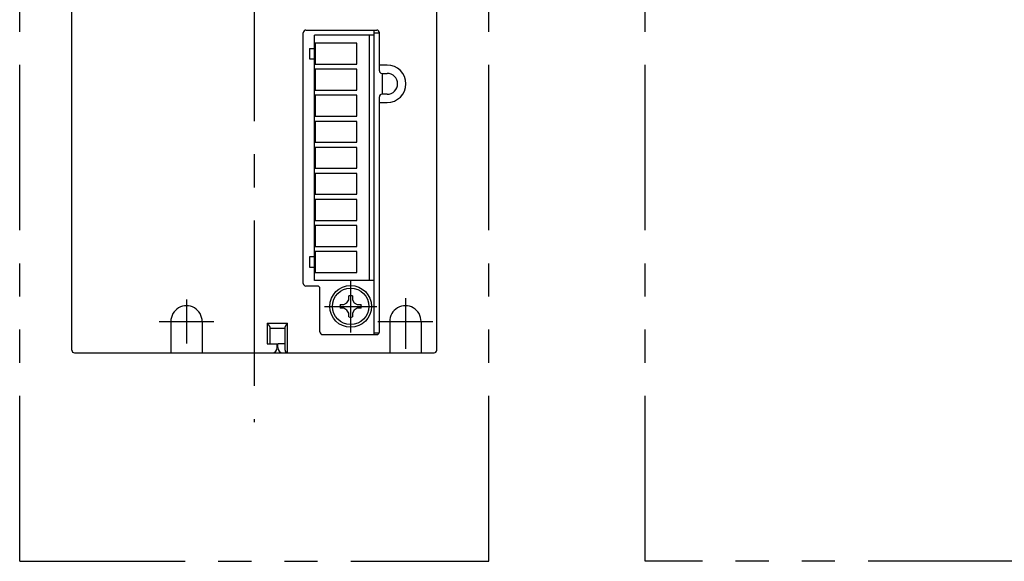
# Model space of a CAD drawing. Extents: x 0 to 466, y 0 to 248.
# Tile 1 of 3: x 0 to 189, y 0 to 104. Entities that reach past the tile are written whole.
import ezdxf

# ---------------------------------------------------------------- set-up
doc = ezdxf.new("R2010")
doc.units = 0
doc.header["$MEASUREMENT"] = 0
doc.linetypes.add('CENTER', pattern=[50.8, 31.75, -6.35, 6.35, -6.35])
doc.linetypes.add('PHANTOM', pattern=[63.5, 31.75, -6.35, 6.35, -6.35, 6.35, -6.35])
for name, color, linetype in [('10', 3, 'CONTINUOUS'), ('12', 7, 'CONTINUOUS'), ('16', 7, 'CENTER'), ('17', 6, 'CENTER'), ('18', 1, 'PHANTOM')]:
    doc.layers.add(name, color=color, linetype=linetype)

msp = doc.modelspace()

# ---------------------------------------------------------------- linework, layer by layer
at = {"layer": '10'}
for p, q in [((10, 40.5), (10, 207.5)), ((80, 40.5), (80, 207.5)), ((54.4, 53.3), (54.4, 101.4)), ((54.9, 101.9), (68.5, 101.9)), ((56.53, 53.9), (56.53, 100.9)), ((68, 100.9), (56.53, 100.9)), ((67.08, 53.9), (67.08, 100.9)), ((68, 43.5), (68, 101.9)), ((68, 101.4), (69, 101.4)), ((69, 94.1), (69, 101.4)), ((55.58, 98.4), (55.58, 96.4)), ((55.58, 98.4), (56.53, 98.4)), ((56.68, 99.4), (56.68, 95.4)), ((64.68, 99.4), (56.68, 99.4)), ((64.68, 95.4), (64.68, 99.4)), ((55.58, 96.4), (56.53, 96.4)), ((56.68, 95.4), (64.68, 95.4)), ((70.5, 95.19), (69, 95.19)), ((56.68, 94.4), (56.68, 90.4)), ((64.68, 94.4), (56.68, 94.4)), ((64.68, 90.4), (64.68, 94.4)), ((69.5, 93.6), (70.5, 93.6)), ((69.6, 89.6), (69.6, 93.6)), ((56.68, 90.4), (64.68, 90.4)), ((56.68, 89.4), (56.68, 85.4)), ((64.68, 89.4), (56.68, 89.4)), ((64.68, 85.4), (64.68, 89.4)), ((69, 44), (69, 89.1)), ((70.5, 89.6), (69.5, 89.6)), ((69, 88.01), (70.5, 88.01)), ((56.68, 85.4), (64.68, 85.4)), ((56.68, 84.4), (56.68, 80.4)), ((64.68, 84.4), (56.68, 84.4)), ((64.68, 80.4), (64.68, 84.4)), ((56.68, 80.4), (64.68, 80.4)), ((56.68, 79.4), (56.68, 75.4)), ((64.68, 79.4), (56.68, 79.4)), ((64.68, 75.4), (64.68, 79.4)), ((56.68, 75.4), (64.68, 75.4)), ((56.68, 74.4), (56.68, 70.4)), ((64.68, 74.4), (56.68, 74.4)), ((64.68, 70.4), (64.68, 74.4)), ((56.68, 70.4), (64.68, 70.4)), ((56.68, 69.4), (56.68, 65.4)), ((64.68, 69.4), (56.68, 69.4)), ((64.68, 65.4), (64.68, 69.4)), ((56.68, 65.4), (64.68, 65.4)), ((56.68, 64.4), (56.68, 60.4)), ((64.68, 64.4), (56.68, 64.4)), ((64.68, 60.4), (64.68, 64.4)), ((56.68, 60.4), (64.68, 60.4)), ((56.68, 59.4), (56.68, 55.4)), ((64.68, 59.4), (56.68, 59.4)), ((64.68, 55.4), (64.68, 59.4)), ((55.58, 58.4), (55.58, 56.4)), ((56.53, 58.4), (55.58, 58.4)), ((55.58, 56.4), (56.53, 56.4)), ((56.68, 55.4), (64.68, 55.4)), ((68, 53.9), (56.53, 53.9)), ((57.1, 52.8), (54.9, 52.8)), ((57.6, 44), (57.6, 52.3)), ((61.47, 49.27), (62.21, 49.27)), ((62.21, 49.27), (62.79, 49.6)), ((62.79, 49.6), (63.12, 50.17)), ((63.12, 50.17), (63.12, 50.91)), ((63.86, 50.91), (63.86, 50.17)), ((63.86, 50.17), (64.19, 49.6)), ((64.19, 49.6), (64.77, 49.27)), ((64.77, 49.27), (65.51, 49.27)), ((62.21, 48.53), (61.47, 48.53)), ((62.79, 48.19), (62.21, 48.53)), ((63.12, 47.62), (62.79, 48.19)), ((63.12, 46.88), (63.12, 47.62)), ((64.19, 48.19), (63.86, 47.62)), ((63.86, 47.62), (63.86, 46.88)), ((64.77, 48.53), (64.19, 48.19)), ((65.51, 48.53), (64.77, 48.53)), ((47.5, 45.7), (51.4, 45.7)), ((47.5, 45.7), (47.5, 41.7)), ((51.4, 40), (51.4, 45.7)), ((48, 44.83), (48, 41.7)), ((48, 44.7), (50.9, 44.7)), ((50.9, 40.5), (50.9, 44.83)), ((58.1, 43.5), (68.5, 43.5)), ((68, 43.8), (68.96, 43.8)), ((47.5, 41.7), (49.4, 41.7)), ((49.4, 41), (49.4, 41.7)), ((50.9, 41.7), (49.5, 41.7)), ((49.5, 41), (49.5, 41.7)), ((10.5, 40), (79.5, 40))]:
    msp.add_line(p, q, dxfattribs=at)
for radius in [4, 3.5]:
    msp.add_circle((63.49, 48.9), radius, dxfattribs=at)
for centre, radius, start, end in [((54.9, 101.4), 0.5, 90, 180), ((68.5, 101.4), 0.5, 0, 90), ((70.5, 91.6), 3.59, 270, 90), ((69.5, 94.1), 0.5, 180, 270), ((70.5, 91.6), 2, 270, 90), ((69.5, 89.1), 0.5, 90, 180), ((54.9, 53.3), 0.5, 180, 270), ((57.1, 52.3), 0.5, 0, 90), ((63.49, 48.9), 2.05, 169.6018, 190.3982), ((63.49, 48.9), 2.05, 79.6018, 100.3982), ((63.49, 48.9), 2.05, 349.6018, 10.3982), ((63.49, 48.9), 2.05, 259.6018, 280.3982), ((58.1, 44), 0.5, 180, 270), ((68.5, 44), 0.5, 270, 0), ((10.5, 40.5), 0.5, 180, 270), ((48.4, 41), 1, 270, 0), ((50.5, 41), 1, 180, 270), ((51.4, 40.5), 0.5, 180, 270), ((79.5, 40.5), 0.5, 270, 0)]:
    msp.add_arc(centre, radius, start, end, dxfattribs=at)
for points, knots in [([(47.5, 45.7), (47.56, 45.62), (47.64, 45.5), (47.75, 45.34), (47.82, 45.23), (47.89, 45.12), (47.94, 45.03), (47.97, 44.96), (47.99, 44.92), (48, 44.87), (48, 44.85), (48, 44.83)], [0, 0, 0, 0, 0.290193, 0.43152, 0.567846, 0.696634, 0.814465, 0.867942, 0.916984, 0.961071, 1, 1, 1, 1]), ([(50.9, 44.83), (50.9, 44.85), (50.9, 44.87), (50.91, 44.92), (50.93, 44.96), (50.96, 45.03), (51.01, 45.12), (51.08, 45.23), (51.15, 45.34), (51.26, 45.5), (51.34, 45.62), (51.4, 45.7)], [0, 0, 0, 0, 0.038929, 0.083016, 0.132058, 0.185535, 0.303366, 0.432154, 0.56848, 0.709807, 1, 1, 1, 1])]:
    msp.add_open_spline(points, degree=3, knots=knots, dxfattribs=at)
at = {"layer": '12'}
for p, q in [((32, 50.22), (32, 41.78)), ((74, 50.51), (74, 40.73)), ((26.73, 46), (37.27, 46)), ((29, 46), (29, 40)), ((35, 46), (35, 40)), ((68.73, 46), (79.27, 46)), ((71, 46), (71, 40)), ((77, 46), (77, 40))]:
    msp.add_line(p, q, dxfattribs=at)
for centre in [(32, 46.02), (74, 46.02)]:
    msp.add_arc(centre, 3, 359.5607, 180.4393, dxfattribs=at)
at = {"layer": '16'}
msp.add_line((45, 217.79), (45, 26.68), dxfattribs=at)
at = {"layer": '17'}
for p, q in [((63.49, 53.9), (63.49, 43.9)), ((58.49, 48.9), (68.49, 48.9))]:
    msp.add_line(p, q, dxfattribs=at)
at = {"layer": '18'}
for p, q in [((0, 0), (0, 248)), ((90, 0), (90, 248)), ((120, 0), (120, 248)), ((0, 0), (90, 0)), ((385, 0), (120, 0))]:
    msp.add_line(p, q, dxfattribs=at)

doc.saveas('drawing.dxf')
